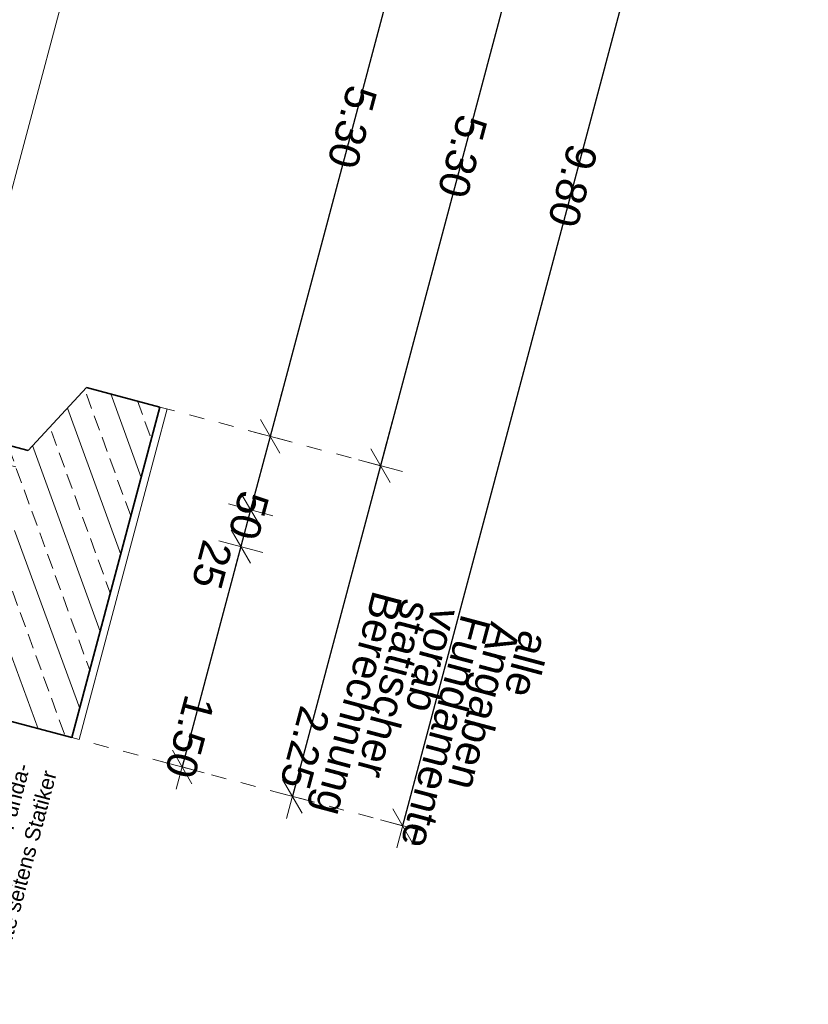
# Model space of a CAD drawing. Header units: metres. Extents: x 4462557 to 4462755, y 5328146 to 5328388.
# Tile 7 of 149: x 4462613.03 to 4462618.21, y 5328193.89 to 5328200.36. Entities that reach past the tile are written whole.
import ezdxf

# ---------------------------------------------------------------- set-up
doc = ezdxf.new("R2010")
doc.units = ezdxf.units.M
doc.header["$PDMODE"] = 65
doc.linetypes.add('AUSGEZOGEN', pattern=[0])
doc.linetypes.add('VERDECKT2_S2', pattern=[0.15, 0.1, -0.05])
for name, color, linetype, lineweight in [('Maßlinie_Allgemein', 7, 'AUSGEZOGEN', 13), ('Schraffur', 7, 'AUSGEZOGEN', 158), ('Standard', 7, 'AUSGEZOGEN', 13)]:
    doc.layers.add(name, color=color, linetype=linetype, lineweight=lineweight)
doc.styles.add('ARIAL', font='ARIAL.TTF')
doc.dimstyles.new('_DIMSTYLE_18', dxfattribs={"dimtxt": 0.2, "dimasz": 0.3, "dimexe": 0, "dimexo": 0, "dimgap": 0.1, "dimtad": 2, "dimrnd": 0.01, "dimzin": 4, "dimdsep": 46, "dimtxsty": 'ARIAL', "dimblk1": 'ALL_ML_STRICH', "dimblk2": 'ALL_ML_STRICH', "dimsah": 1, "dimcen": 0, "dimclrd": 7, "dimclre": 7, "dimclrt": 7, "dimadec": 0, "dimazin": 0, "dimtfac": 1, "dimtdec": 0, "dimtix": 1, "dimtmove": 2, "dimatfit": 3, "dimfxl": 0, "dimtzin": 0, "dimlwd": 0, "dimlwe": 13, "dimarcsym": 0})
doc.dimstyles.new('_DIMSTYLE_19', dxfattribs={"dimtxt": 0.2, "dimasz": 0.3, "dimexe": 0, "dimexo": 0, "dimgap": 0.1, "dimtad": 2, "dimdec": 1, "dimlfac": 100, "dimrnd": 1, "dimzin": 4, "dimdsep": 46, "dimtxsty": 'ARIAL', "dimblk1": 'ALL_ML_STRICH', "dimblk2": 'ALL_ML_STRICH', "dimsah": 1, "dimcen": 0, "dimclrd": 7, "dimclre": 7, "dimclrt": 7, "dimadec": 0, "dimazin": 0, "dimtfac": 1, "dimtdec": 0, "dimtix": 1, "dimtmove": 2, "dimatfit": 3, "dimfxl": 0, "dimtvp": 1.2, "dimtzin": 0, "dimlwd": 0, "dimlwe": 13, "dimarcsym": 0})

# ---------------------------------------------------------------- blocks, each defined once
blk = doc.blocks.new('ALL_ML_STRICH')
at = {"color": 0, "linetype": 'ByBlock', "lineweight": -2}
for p, q in [((0, -0.5), (0, 0.5)), ((-0.3, -0.3), (0.3, 0.3)), ((-1, 0), (0.5, 0))]:
    blk.add_line(p, q, dxfattribs=at)
blk = doc.blocks.new('*D639')
at = {"layer": 'DEFPOINTS', "color": 7, "linetype": 'AUSGEZOGEN', "lineweight": 13}
for p in [(4462615.8905, 5328205.11), (4462618.0647, 5328204.531), (4462613.3683, 5328195.6402)]:
    blk.add_point(p, dxfattribs=at)
at = {"layer": 'Maßlinie_Allgemein', "color": 7, "linetype": 'AUSGEZOGEN', "lineweight": -2}
for p, q in [((4462618.0647, 5328204.531), (4462615.5425, 5328195.0611)), ((4462618.0647, 5328204.531), (4462618.0647, 5328204.531)), ((4462615.5425, 5328195.0611), (4462615.5425, 5328195.0611))]:
    blk.add_line(p, q, dxfattribs=at)
at = {"layer": 'Maßlinie_Allgemein', "color": 7, "linetype": 'AUSGEZOGEN', "lineweight": 13, "xscale": 0.3, "yscale": 0.3, "zscale": 0.3}
for p, rotation in [((4462618.0647, 5328204.531), 75.08618496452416), ((4462615.5425, 5328195.0611), 255.0861849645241)]:
    blk.add_blockref('ALL_ML_STRICH', p, dxfattribs=dict(at, rotation=rotation))
at = {"layer": 'Maßlinie_Allgemein', "color": 7, "linetype": 'AUSGEZOGEN', "lineweight": 13, "insert": (4462616.66, 5328199.2701), "char_height": 0.2, "width": 0.8, "attachment_point": 5, "rotation": 255.08618, "style": 'ARIAL'}
blk.add_mtext('\\A1;{\\A1;{9.80\\H0.132000;\\S^ ;}}', dxfattribs=at)
at = {"layer": 'Maßlinie_Allgemein', "color": 7, "linetype": 'AUSGEZOGEN', "lineweight": 13, "insert": (4462616.5133, 5328196.3066), "char_height": 0.2, "width": 0.01, "attachment_point": 1, "rotation": 255.08618, "line_spacing_factor": 0.60241, "style": 'ARIAL'}
blk.add_mtext('alle Angaben Fundamente vorab statischer Berechnung', dxfattribs=at)
blk = doc.blocks.new('*D643')
at = {"layer": 'DEFPOINTS', "color": 7, "linetype": 'AUSGEZOGEN', "lineweight": 13}
for p in [(4462614.8282, 5328203.0645), (4462616.0361, 5328202.7428), (4462613.9474, 5328197.8144)]:
    blk.add_point(p, dxfattribs=at)
at = {"layer": 'Maßlinie_Allgemein', "color": 7, "linetype": 'AUSGEZOGEN', "lineweight": -2}
for p, q in [((4462616.0361, 5328202.7428), (4462614.6721, 5328197.6213)), ((4462616.0361, 5328202.7428), (4462616.0361, 5328202.7428)), ((4462614.6721, 5328197.6213), (4462614.6721, 5328197.6213))]:
    blk.add_line(p, q, dxfattribs=at)
at = {"layer": 'Maßlinie_Allgemein', "color": 7, "linetype": 'AUSGEZOGEN', "lineweight": 13, "xscale": 0.3, "yscale": 0.3, "zscale": 0.3}
for p, rotation in [((4462616.0361, 5328202.7428), 75.08618509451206), ((4462614.6721, 5328197.6213), 255.086185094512)]:
    blk.add_blockref('ALL_ML_STRICH', p, dxfattribs=dict(at, rotation=rotation))
at = {"layer": 'Maßlinie_Allgemein', "color": 7, "linetype": 'AUSGEZOGEN', "lineweight": 13, "insert": (4462615.2104, 5328199.6561), "char_height": 0.2, "width": 0.8, "attachment_point": 5, "rotation": 255.08619, "style": 'ARIAL'}
blk.add_mtext('\\A1;{\\A1;{5.30\\H0.132000;\\S^ ;}}', dxfattribs=at)
blk = doc.blocks.new('*D644')
at = {"layer": 'DEFPOINTS', "color": 7, "linetype": 'AUSGEZOGEN', "lineweight": 13}
for p in [(4462613.9474, 5328197.8144), (4462614.6721, 5328197.6213), (4462613.3355, 5328197.4599)]:
    blk.add_point(p, dxfattribs=at)
at = {"layer": 'Maßlinie_Allgemein', "color": 7, "linetype": 'AUSGEZOGEN', "lineweight": -2}
for p, q in [((4462614.6721, 5328197.6213), (4462614.5434, 5328197.1382)), ((4462614.6721, 5328197.6213), (4462614.6721, 5328197.6213)), ((4462614.5434, 5328197.1382), (4462614.5434, 5328197.1382))]:
    blk.add_line(p, q, dxfattribs=at)
at = {"layer": 'Maßlinie_Allgemein', "color": 7, "linetype": 'AUSGEZOGEN', "lineweight": 13, "xscale": 0.3, "yscale": 0.3, "zscale": 0.3}
for p, rotation in [((4462614.6721, 5328197.6213), 75.08618509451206), ((4462614.5434, 5328197.1382), 255.086185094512)]:
    blk.add_blockref('ALL_ML_STRICH', p, dxfattribs=dict(at, rotation=rotation))
at = {"layer": 'Maßlinie_Allgemein', "color": 7, "linetype": 'AUSGEZOGEN', "lineweight": 13, "insert": (4462614.5302, 5328197.1017), "char_height": 0.2, "width": 0.8, "attachment_point": 5, "rotation": 255.08619, "style": 'ARIAL'}
blk.add_mtext('\\A1;{\\A1;{50\\H0.132000;\\S^ ;}}', dxfattribs=at)
blk = doc.blocks.new('*D645')
at = {"layer": 'DEFPOINTS', "color": 7, "linetype": 'AUSGEZOGEN', "lineweight": 13}
for p in [(4462613.3355, 5328197.4599), (4462613.2712, 5328197.2183), (4462614.5434, 5328197.1382)]:
    blk.add_point(p, dxfattribs=at)
at = {"layer": 'Maßlinie_Allgemein', "color": 7, "linetype": 'AUSGEZOGEN', "lineweight": -2}
for p, q in [((4462614.5434, 5328197.1382), (4462614.4791, 5328196.8966)), ((4462614.5434, 5328197.1382), (4462614.5434, 5328197.1382)), ((4462614.4791, 5328196.8966), (4462614.4791, 5328196.8966))]:
    blk.add_line(p, q, dxfattribs=at)
at = {"layer": 'Maßlinie_Allgemein', "color": 7, "linetype": 'AUSGEZOGEN', "lineweight": 13, "xscale": 0.3, "yscale": 0.3, "zscale": 0.3}
for p, rotation in [((4462614.5434, 5328197.1382), 75.08618509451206), ((4462614.4791, 5328196.8966), 255.086185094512)]:
    blk.add_blockref('ALL_ML_STRICH', p, dxfattribs=dict(at, rotation=rotation))
at = {"layer": 'Maßlinie_Allgemein', "color": 7, "linetype": 'AUSGEZOGEN', "lineweight": 13, "insert": (4462614.2884, 5328196.7768), "char_height": 0.2, "width": 0.8, "attachment_point": 5, "rotation": 255.08619, "style": 'ARIAL'}
blk.add_mtext('\\A1;{\\A1;{25\\H0.132000;\\S^ ;}}', dxfattribs=at)
blk = doc.blocks.new('*D646')
at = {"layer": 'DEFPOINTS', "color": 7, "linetype": 'AUSGEZOGEN', "lineweight": 13}
for p in [(4462613.2712, 5328197.2183), (4462614.4791, 5328196.8966), (4462612.8851, 5328195.7688)]:
    blk.add_point(p, dxfattribs=at)
at = {"layer": 'Maßlinie_Allgemein', "color": 7, "linetype": 'AUSGEZOGEN', "lineweight": -2}
for p, q in [((4462614.4791, 5328196.8966), (4462614.093, 5328195.4471)), ((4462614.4791, 5328196.8966), (4462614.4791, 5328196.8966)), ((4462614.093, 5328195.4471), (4462614.093, 5328195.4471))]:
    blk.add_line(p, q, dxfattribs=at)
at = {"layer": 'Maßlinie_Allgemein', "color": 7, "linetype": 'AUSGEZOGEN', "lineweight": 13, "xscale": 0.3, "yscale": 0.3, "zscale": 0.3}
for p, rotation in [((4462614.4791, 5328196.8966), 75.08618509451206), ((4462614.093, 5328195.4471), 255.086185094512)]:
    blk.add_blockref('ALL_ML_STRICH', p, dxfattribs=dict(at, rotation=rotation))
at = {"layer": 'Maßlinie_Allgemein', "color": 7, "linetype": 'AUSGEZOGEN', "lineweight": 13, "insert": (4462614.1424, 5328195.6459), "char_height": 0.2, "width": 0.8, "attachment_point": 5, "rotation": 255.08619, "style": 'ARIAL'}
blk.add_mtext('\\A1;{\\A1;{1.50\\H0.132000;\\S^ ;}}', dxfattribs=at)
blk = doc.blocks.new('*D648')
at = {"layer": 'DEFPOINTS', "color": 7, "linetype": 'AUSGEZOGEN', "lineweight": 13}
for p in [(4462615.3597, 5328202.923), (4462616.7609, 5328202.5498), (4462613.9474, 5328197.8144)]:
    blk.add_point(p, dxfattribs=at)
at = {"layer": 'Maßlinie_Allgemein', "color": 7, "linetype": 'AUSGEZOGEN', "lineweight": -2}
for p, q in [((4462616.7609, 5328202.5498), (4462615.3968, 5328197.4283)), ((4462616.7609, 5328202.5498), (4462616.7609, 5328202.5498)), ((4462615.3968, 5328197.4283), (4462615.3968, 5328197.4283))]:
    blk.add_line(p, q, dxfattribs=at)
at = {"layer": 'Maßlinie_Allgemein', "color": 7, "linetype": 'AUSGEZOGEN', "lineweight": 13, "xscale": 0.3, "yscale": 0.3, "zscale": 0.3}
for p, rotation in [((4462616.7609, 5328202.5498), 75.08618496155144), ((4462615.3968, 5328197.4283), 255.0861849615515)]:
    blk.add_blockref('ALL_ML_STRICH', p, dxfattribs=dict(at, rotation=rotation))
at = {"layer": 'Maßlinie_Allgemein', "color": 7, "linetype": 'AUSGEZOGEN', "lineweight": 13, "insert": (4462615.9351, 5328199.4631), "char_height": 0.2, "width": 0.8, "attachment_point": 5, "rotation": 255.08618, "style": 'ARIAL'}
blk.add_mtext('\\A1;{\\A1;{5.30\\H0.132000;\\S^ ;}}', dxfattribs=at)
blk = doc.blocks.new('*D649')
at = {"layer": 'DEFPOINTS', "color": 7, "linetype": 'AUSGEZOGEN', "lineweight": 13}
for p in [(4462613.9474, 5328197.8144), (4462615.3968, 5328197.4283), (4462613.3683, 5328195.6402)]:
    blk.add_point(p, dxfattribs=at)
at = {"layer": 'Maßlinie_Allgemein', "color": 7, "linetype": 'AUSGEZOGEN', "lineweight": -2}
for p, q in [((4462615.3968, 5328197.4283), (4462614.8178, 5328195.2541)), ((4462615.3968, 5328197.4283), (4462615.3968, 5328197.4283)), ((4462614.8178, 5328195.2541), (4462614.8178, 5328195.2541))]:
    blk.add_line(p, q, dxfattribs=at)
at = {"layer": 'Maßlinie_Allgemein', "color": 7, "linetype": 'AUSGEZOGEN', "lineweight": 13, "xscale": 0.3, "yscale": 0.3, "zscale": 0.3}
for p, rotation in [((4462615.3968, 5328197.4283), 75.08618496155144), ((4462614.8178, 5328195.2541), 255.0861849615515)]:
    blk.add_blockref('ALL_ML_STRICH', p, dxfattribs=dict(at, rotation=rotation))
at = {"layer": 'Maßlinie_Allgemein', "color": 7, "linetype": 'AUSGEZOGEN', "lineweight": 13, "insert": (4462614.8991, 5328195.5726), "char_height": 0.2, "width": 0.8, "attachment_point": 5, "rotation": 255.08618, "style": 'ARIAL'}
blk.add_mtext('\\A1;{\\A1;{2.25\\H0.132000;\\S^ ;}}', dxfattribs=at)

msp = doc.modelspace()

# ---------------------------------------------------------------- hatches: boundary and pattern name
at = {"layer": 'Schraffur', "linetype": 'AUSGEZOGEN', "lineweight": 18}
h = msp.add_hatch(dxfattribs=at)
h.set_pattern_fill('SCHRAFFUR_7', scale=0.1, angle=65, style=0, pattern_type=2)
h.set_pattern_definition([(110, (0, 0), (-0.281907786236, -0.102606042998), []), (110, (-0.14095, -0.0513), (-0.281907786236, -0.102606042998), [0.1, -0.05])])
h.paths.add_polyline_path([(4462613.0156, 5328197.28638), (4462612.88513, 5328195.76884), (4462613.36829, 5328195.64016), (4462613.94736, 5328197.81437), (4462613.4642, 5328197.94305), (4462613.07994, 5328197.52796), (4462611.32391, 5328197.99566), (4462610.57186, 5328198.19596), (4462610.28197, 5328198.27317), (4462609.99207, 5328198.35038), (4462609.70218, 5328198.42759), (4462608.8325, 5328198.65922), (4462608.63923, 5328198.71069), (4462608.67784, 5328198.85564), (4462608.48458, 5328198.90711), (4462608.29131, 5328198.95858), (4462608.32905, 5328198.53459), (4462608.38163, 5328198.52058), (4462611.25957, 5328197.75408)], flags=0)

# ---------------------------------------------------------------- linework, layer by layer
at = {"layer": 'Standard', "color": 7, "linetype": 'AUSGEZOGEN', "lineweight": 18}
msp.add_line((4462614.13571, 5328203.61116), (4462612.59152, 5328197.81328), dxfattribs=at)
at = {"layer": 'Standard', "color": 7, "linetype": 'AUSGEZOGEN', "lineweight": 35}
for p, q in [((4462608.63923, 5328198.71069), (4462613.07994, 5328197.52796)), ((4462613.07994, 5328197.52796), (4462613.4642, 5328197.94305)), ((4462613.94736, 5328197.81437), (4462613.4642, 5328197.94305)), ((4462613.36829, 5328195.64016), (4462613.94736, 5328197.81437)), ((4462612.88513, 5328195.76884), (4462613.36829, 5328195.64016))]:
    msp.add_line(p, q, dxfattribs=at)
at = {"layer": 'Standard', "color": 7, "linetype": 'AUSGEZOGEN', "lineweight": 13}
msp.add_line((4462613.99567, 5328197.8015), (4462613.4166, 5328195.62729), dxfattribs=at)
at = {"layer": 'Standard', "color": 7, "linetype": 'VERDECKT2_S2', "lineweight": 18}
for p, q in [((4462615.39683, 5328197.42832), (4462613.94736, 5328197.81437)), ((4462615.54249, 5328195.06109), (4462613.36829, 5328195.64016))]:
    msp.add_line(p, q, dxfattribs=at)
at = {"layer": 'Standard', "color": 7, "linetype": 'VERDECKT2_S2', "lineweight": 13}
msp.add_line((4462612.90282, 5328197.44578), (4462613.04777, 5328197.40717), dxfattribs=at)

# ---------------------------------------------------------------- texts
at = {"layer": 'Standard', "color": 7, "linetype": 'AUSGEZOGEN', "lineweight": 18, "insert": (4462612.82401, 5328195.52641), "char_height": 0.1, "width": 1.673641, "attachment_point": 3, "rotation": 75.086185, "line_spacing_factor": 1.084337, "style": 'ARIAL'}
msp.add_mtext('{\\fArial|i0|b0;\\H0.100000;\\W1.000000;\\C7;Angabe über endgültige }\\P{\\fArial|i0|b0;\\H0.100000;\\W1.000000;\\C7;Abmessungen der Funda-}\\P{\\fArial|i0|b0;\\H0.100000;\\W1.000000;\\C7;mente seitens Statiker}\\P', dxfattribs=at)

# ---------------------------------------------------------------- dimensions: what is measured, and where the dimension line sits
at = {"layer": 'Maßlinie_Allgemein', "color": 7, "linetype": 'AUSGEZOGEN', "lineweight": 13}
dim = msp.add_linear_dim(base=(4462615.54249, 5328195.06109), p1=(4462618.06468, 5328204.53096), p2=(4462615.54249, 5328195.06109), angle=255.086185, text='<>\\Xalle Angaben Fundamente vorab statischer Berechnung', dimstyle='_DIMSTYLE_18', override={"dimpost": '<>', "dimclrd": 7, "dimclre": 7, "dimclrt": 7, "dimlwd": 0, "dimlwe": 13}, dxfattribs=at)
dim.commit()
dim.dimension.update_dxf_attribs({"geometry": '*D639', "text_midpoint": (4462616.65997, 5328199.27006), "dimtype": 160})
for base, p1, p2, dimstyle, picture, middle in [((4462614.67209, 5328197.62134), (4462616.03613, 5328202.74281), (4462614.67209, 5328197.62134), '_DIMSTYLE_18', '*D643', (4462615.21037, 5328199.65614)), ((4462615.39683, 5328197.42832), (4462616.76087, 5328202.54978), (4462615.39683, 5328197.42832), '_DIMSTYLE_18', '*D648', (4462615.9351, 5328199.46312)), ((4462614.54341, 5328197.13819), (4462614.67209, 5328197.62134), (4462614.54341, 5328197.13819), '_DIMSTYLE_19', '*D644', (4462614.53016, 5328197.10166)), ((4462614.81776, 5328195.25411), (4462615.39683, 5328197.42832), (4462614.81776, 5328195.25411), '_DIMSTYLE_18', '*D649', (4462614.89906, 5328195.57261)), ((4462614.47907, 5328196.89661), (4462614.54341, 5328197.13819), (4462614.47907, 5328196.89661), '_DIMSTYLE_19', '*D645', (4462614.28841, 5328196.77685)), ((4462614.09302, 5328195.44714), (4462614.47907, 5328196.89661), (4462614.09302, 5328195.44714), '_DIMSTYLE_18', '*D646', (4462614.14243, 5328195.6459))]:
    dim = msp.add_linear_dim(base=base, p1=p1, p2=p2, angle=255.086185, dimstyle=dimstyle, override={"dimpost": '<>', "dimclrd": 7, "dimclre": 7, "dimclrt": 7, "dimlwd": 0, "dimlwe": 13}, dxfattribs=at)
    dim.commit()
    dim.dimension.update_dxf_attribs({"geometry": picture, "text_midpoint": middle, "dimtype": 160})

doc.saveas('drawing.dxf')
